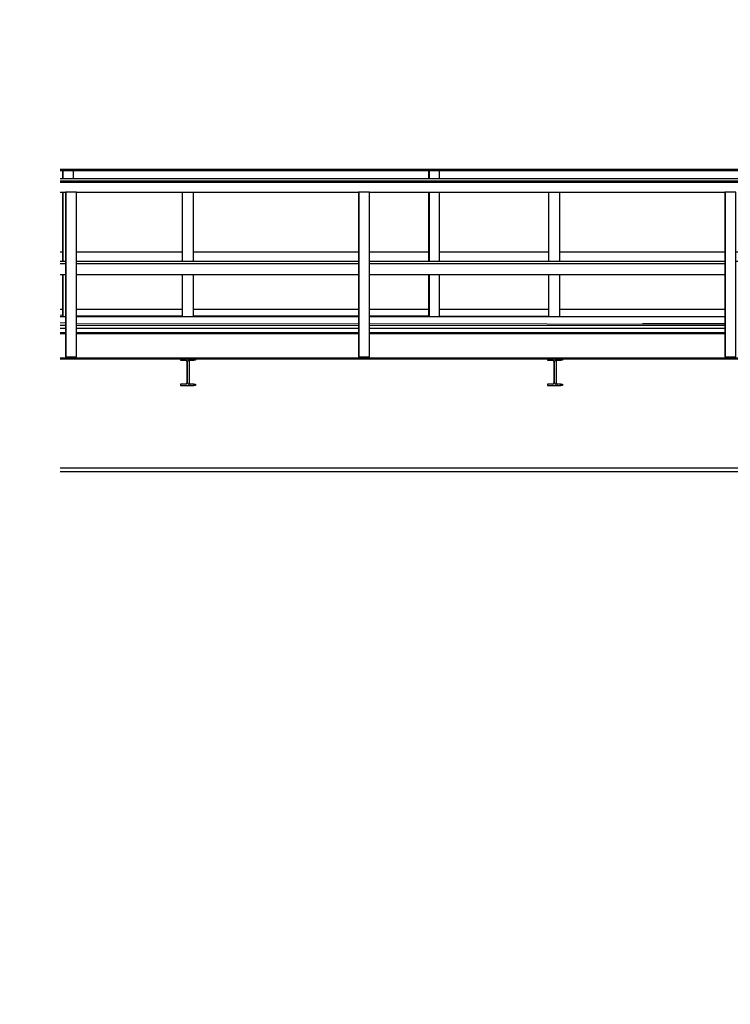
# Model space of a CAD drawing. Extents: x -805 to 3526, y -961 to 1039.
# Tile 105 of 256: x 279 to 284, y 32 to 39. Entities that reach past the tile are written whole.
import ezdxf

# ---------------------------------------------------------------- set-up
doc = ezdxf.new("R2010")
doc.units = 0
doc.linetypes.add('AUSGEZOGEN', pattern=[2, 1, 1])
doc.layers.get('0').update_dxf_attribs({"color": 251})
for name, color, linetype, lineweight in [('P-HP-Dorsten 2022 - Ansicht$0$IFCOUT_Oberbau_IFC_RVT-1-Schnitt 8$0$A-GENM', 13, 'Continuous', 9), ('P-HP-Dorsten 2022 - Ansicht$0$VE22-087 - Bf_Dorsten-Hervest ModellRevit2021_rvt-1-Schnitt 8$0$A-FLOR', 192, 'Continuous', 9), ('P-HP-Dorsten 2022 - Ansicht$0$VE22-087 - Bf_Dorsten-Hervest ModellRevit2021_rvt-1-Schnitt 8$0$A-FLOR-HRAL', 11, 'Continuous', 9), ('P-HP-Dorsten 2022 - Ansicht$0$VE22-087 - Bf_Dorsten-Hervest ModellRevit2021_rvt-1-Schnitt 8$0$S-BEAM', 12, 'Continuous', 9), ('TTK-B-Bestand', 252, 'Continuous', 35), ('TTK-P-Treppe oben', 12, 'Continuous', 25), ('TTK-P-Treppe unten', 12, 'Continuous', 25)]:
    doc.layers.add(name, color=color, linetype=linetype, lineweight=lineweight)
doc.layers.add('TTK-P-Bahnsteig', color=12, linetype='Continuous')
doc.layers.add('TTK-P-TEXT', color=12, linetype='AUSGEZOGEN')
doc.styles.add('AKG DIN 6776', font='AKG_DIN67.TTF')
doc.dimstyles.new('TTK$6', dxfattribs={"dimtxt": 2.5, "dimasz": 2.5, "dimexe": 3.5, "dimexo": 0.1, "dimgap": 1, "dimtad": 1, "dimzin": 0, "dimtxsty": 'AKG DIN 6776', "dimblk": 'OBLIQUE', "dimcen": -0.09, "dimdle": 3, "dimse1": 1, "dimse2": 1, "dimclrd": 256, "dimclre": 256, "dimclrt": 256, "dimadec": 3, "dimazin": 0, "dimtfac": 1, "dimtofl": 0, "dimtmove": 0, "dimatfit": 3, "dimldrblk": 'OBLIQUE', "dimfxl": 7, "dimfxlon": 1, "dimtolj": 1, "dimtzin": 0, "dimlwd": -1, "dimlwe": -1, "dimarcsym": 0})

# ---------------------------------------------------------------- blocks, each defined once
blk = doc.blocks.new('*D549')
at = {"layer": 'DEFPOINTS', "color": 0}
for p in [(1594.653, 36.7397), (1594.3062, 36.5752), (8.2233, 0)]:
    blk.add_point(p, dxfattribs=at)
at = {"layer": 'TTK-B-Bestand', "insert": (1594.1093, 36.9835), "char_height": 0.25, "attachment_point": 5, "style": 'AKG DIN 6776'}
blk.add_mtext('\\A1;36,588', dxfattribs=at)
blk = doc.blocks.new('_OBLIQUE')
at = {"color": 0, "linetype": 'ByBlock'}
blk.add_line((-0.5, -0.5), (0.5, 0.5), dxfattribs=at)
blk = doc.blocks.new('*D548')
at = {"layer": 'DEFPOINTS', "color": 0}
for p in [(1585.5366, 36.7706), (1585.0459, 36.614), (-0.8681, 0.0309)]:
    blk.add_point(p, dxfattribs=at)
at = {"layer": 'TTK-B-Bestand', "insert": (1585.0178, 37.0144), "char_height": 0.25, "attachment_point": 5, "style": 'AKG DIN 6776'}
blk.add_mtext('\\A1;36,621', dxfattribs=at)
blk = doc.blocks.new('*D547')
at = {"layer": 'DEFPOINTS', "color": 0}
for p in [(1244.5951, 35.6713), (1244.1853, 35.5313), (0, 0)]:
    blk.add_point(p, dxfattribs=at)
at = {"layer": 'TTK-P-Treppe unten', "insert": (1244.1389, 35.9152), "char_height": 0.25, "attachment_point": 5, "style": 'AKG DIN 6776', "bg_fill": 3, "box_fill_scale": 1.1, "bg_fill_color": 256, "bg_fill_true_color": 13158600, "bg_fill_transparency": 0}
blk.add_mtext('\\A1;35,53', dxfattribs=at)
blk = doc.blocks.new('*D546')
at = {"layer": 'DEFPOINTS', "color": 0}
for p in [(1248.9571, 37.4519), (1249.0816, 37.3335), (0, 0)]:
    blk.add_point(p, dxfattribs=at)
at = {"layer": 'TTK-P-Treppe unten', "insert": (1249.4133, 37.6958), "char_height": 0.25, "attachment_point": 5, "style": 'AKG DIN 6776'}
blk.add_mtext('\\A1;37,33', dxfattribs=at)
blk = doc.blocks.new('*D545')
at = {"layer": 'DEFPOINTS', "color": 0}
for p in [(1259.6018, 37.4765), (1259.6991, 37.3874), (0.198, 0.0396)]:
    blk.add_point(p, dxfattribs=at)
at = {"layer": 'TTK-P-Treppe unten', "insert": (1259.1455, 37.7204), "char_height": 0.25, "attachment_point": 5, "style": 'AKG DIN 6776'}
blk.add_mtext('\\A1;37,35', dxfattribs=at)
blk = doc.blocks.new('*D543')
at = {"layer": 'DEFPOINTS', "color": 0}
for p in [(859.6449, 36.5698), (860.128, 36.5698), (-0.7156, 0.0247)]:
    blk.add_point(p, dxfattribs=at)
at = {"layer": 'TTK-P-TEXT', "insert": (860.5843, 36.8136), "char_height": 0.25, "attachment_point": 5, "style": 'AKG DIN 6776'}
blk.add_mtext('\\A1;36,55', dxfattribs=at)
blk = doc.blocks.new('*D541')
at = {"layer": 'DEFPOINTS', "color": 0}
for p in [(868.7985, 36.6417), (869.2816, 36.6417), (8.438, 0.0966)]:
    blk.add_point(p, dxfattribs=at)
at = {"layer": 'TTK-B-Bestand', "insert": (869.7378, 36.8855), "char_height": 0.25, "attachment_point": 5, "style": 'AKG DIN 6776'}
blk.add_mtext('\\A1;36,55', dxfattribs=at)
blk = doc.blocks.new('*D540')
at = {"layer": 'DEFPOINTS', "color": 0}
for p in [(1239.4124, 37.4656), (1239.2481, 37.3256), (-4.9372, 1.7943)]:
    blk.add_point(p, dxfattribs=at)
at = {"layer": 'TTK-P-Treppe unten', "insert": (1238.8681, 37.7095), "char_height": 0.25, "attachment_point": 5, "style": 'AKG DIN 6776', "bg_fill": 3, "box_fill_scale": 1.1, "bg_fill_color": 256, "bg_fill_true_color": 13158600, "bg_fill_transparency": 0}
blk.add_mtext('\\A1;37,329', dxfattribs=at)
blk = doc.blocks.new('*D539')
at = {"layer": 'DEFPOINTS', "color": 0}
for p in [(303.4751, 35.7451), (303.9213, 35.7444), (0, 0)]:
    blk.add_point(p, dxfattribs=at)
at = {"layer": 'TTK-P-Treppe oben', "insert": (304.3775, 35.9883), "char_height": 0.25, "attachment_point": 5, "style": 'AKG DIN 6776'}
blk.add_mtext('\\A1;35,75', dxfattribs=at)
blk = doc.blocks.new('*D538')
at = {"layer": 'DEFPOINTS', "color": 0}
for p in [(1076.6395, 36.011), (1076.7895, 35.997), (0, 0)]:
    blk.add_point(p, dxfattribs=at)
at = {"layer": 'TTK-P-Treppe oben', "insert": (1076.1833, 36.2548), "char_height": 0.25, "attachment_point": 5, "style": 'AKG DIN 6776'}
blk.add_mtext('\\A1;36,00', dxfattribs=at)
blk = doc.blocks.new('P-HP-Dorsten 2022 - Ansicht$0$VE22-087 - Bf_Dorsten-Hervest ModellRevit2021_rvt-1-Schnitt 8$0$Geländer - Pfoster L Profil 75mm-V27-Schnitt 8')
at = {"layer": 'P-HP-Dorsten 2022 - Ansicht$0$VE22-087 - Bf_Dorsten-Hervest ModellRevit2021_rvt-1-Schnitt 8$0$A-FLOR-HRAL', "color": 250, "lineweight": 25}
for p, q in [((-49175.7, 37059.9), (-49175.7, 37520.3)), ((-49100.7, 37169.6), (-49100.7, 37520.3)), ((-49100.7, 37103.7), (-49100.7, 37139.6)), ((-49175.7, 36670.3), (-49175.7, 36917.5)), ((-49100.7, 36670.3), (-49100.7, 36957.8))]:
    blk.add_line(p, q, dxfattribs=at)
blk = doc.blocks.new('P-HP-Dorsten 2022 - Ansicht$0$VE22-087 - Bf_Dorsten-Hervest ModellRevit2021_rvt-1-Schnitt 8$0$Geländer - Pfoster L Profil 75mm-V28-Schnitt 8')
at = {"layer": 'P-HP-Dorsten 2022 - Ansicht$0$VE22-087 - Bf_Dorsten-Hervest ModellRevit2021_rvt-1-Schnitt 8$0$A-FLOR-HRAL', "color": 250, "lineweight": 25}
for p, q in [((-51675.6, 37047.8), (-51675.6, 37520.3)), ((-51600.6, 37047.8), (-51600.6, 37520.3)), ((-51675.6, 36670.3), (-51675.6, 36957.8)), ((-51600.6, 36670.3), (-51600.6, 36957.8))]:
    blk.add_line(p, q, dxfattribs=at)
blk = doc.blocks.new('P-HP-Dorsten 2022 - Ansicht$0$VE22-087 - Bf_Dorsten-Hervest ModellRevit2021_rvt-1-Schnitt 8$0$Geländer - Pfoster L Profil 75mm-V29-Schnitt 8')
at = {"layer": 'P-HP-Dorsten 2022 - Ansicht$0$VE22-087 - Bf_Dorsten-Hervest ModellRevit2021_rvt-1-Schnitt 8$0$A-FLOR-HRAL', "color": 250, "lineweight": 25}
for p, q in [((-49555.7, 37047.8), (-49555.7, 37520.3)), ((-49480.7, 37047.8), (-49480.7, 37520.3)), ((-49555.7, 36838.3), (-49555.7, 36957.8)), ((-49480.7, 36882), (-49480.7, 36957.8)), ((-49480.7, 36670.3), (-49480.7, 36739.6)), ((-49555.7, 36670.3), (-49555.7, 36695.9))]:
    blk.add_line(p, q, dxfattribs=at)
blk = doc.blocks.new('P-HP-Dorsten 2022 - Ansicht$0$VE22-087 - Bf_Dorsten-Hervest ModellRevit2021_rvt-1-Schnitt 8$0$Geländer - Geländer-14605463-Schnitt 8')
at = {"layer": 'P-HP-Dorsten 2022 - Ansicht$0$VE22-087 - Bf_Dorsten-Hervest ModellRevit2021_rvt-1-Schnitt 8$0$A-FLOR-HRAL', "color": 250, "lineweight": 25}
for p, q in [((-49055.7, 37610.3), (-57509.7, 37610.3)), ((-49055.1, 37610.3), (-49055.7, 37610.3)), ((-49055.7, 37610.3), (-49055.7, 37595.3)), ((-49055.7, 37595.3), (-49055.7, 37603.3)), ((-49055.7, 37603.3), (-49055.1, 37603.3)), ((-49055.1, 37603.3), (-49055.1, 37610.3)), ((-57509.7, 37047.8), (-57473.7, 37047.8)), ((-57398.3, 37047.8), (-55473.8, 37047.8)), ((-55398.3, 37047.8), (-52973.9, 37047.8)), ((-52898.4, 37047.8), (-50473.9, 37047.8)), ((-50398.4, 37047.8), (-49196.5, 37047.8))]:
    blk.add_line(p, q, dxfattribs=at)
for name, p in [('P-HP-Dorsten 2022 - Ansicht$0$VE22-087 - Bf_Dorsten-Hervest ModellRevit2021_rvt-1-Schnitt 8$0$Geländer - Pfoster L Profil 75mm-V28-Schnitt 8', (-4999.8, 0)), ('P-HP-Dorsten 2022 - Ansicht$0$VE22-087 - Bf_Dorsten-Hervest ModellRevit2021_rvt-1-Schnitt 8$0$Geländer - Pfoster L Profil 75mm-V28-Schnitt 8', (-2499.9, 0)), ('P-HP-Dorsten 2022 - Ansicht$0$VE22-087 - Bf_Dorsten-Hervest ModellRevit2021_rvt-1-Schnitt 8$0$Geländer - Pfoster L Profil 75mm-V28-Schnitt 8', (0, 0)), ('P-HP-Dorsten 2022 - Ansicht$0$VE22-087 - Bf_Dorsten-Hervest ModellRevit2021_rvt-1-Schnitt 8$0$Geländer - Pfoster L Profil 75mm-V29-Schnitt 8', (0, 0)), ('P-HP-Dorsten 2022 - Ansicht$0$VE22-087 - Bf_Dorsten-Hervest ModellRevit2021_rvt-1-Schnitt 8$0$Geländer - Pfoster L Profil 75mm-V27-Schnitt 8', (0, 0))]:
    blk.add_blockref(name, p)
blk = doc.blocks.new('P-HP-Dorsten 2022 - Ansicht$0$VE22-087 - Bf_Dorsten-Hervest ModellRevit2021_rvt-1-Schnitt 8$0$Geländer - Pfoster L Profil 75mm-14640132-Schnitt 8')
at = {"layer": 'P-HP-Dorsten 2022 - Ansicht$0$VE22-087 - Bf_Dorsten-Hervest ModellRevit2021_rvt-1-Schnitt 8$0$A-FLOR-HRAL', "color": 250, "lineweight": 25}
for p, q in [((-52490.2, 37675.3), (-52495.2, 37675.3)), ((-52495.2, 37675.3), (-52495.2, 37610.3)), ((-52490.2, 37610.3), (-52490.2, 37675.3)), ((-52489.9, 37610.3), (-52489.9, 37668.3)), ((-52419.9, 37610.3), (-52419.9, 37668.3)), ((-52495.2, 37520.3), (-52495.2, 37047.8)), ((-52490.2, 37047.8), (-52490.2, 37520.3)), ((-52489.9, 37047.8), (-52489.9, 37520.3)), ((-52419.9, 37047.8), (-52419.9, 37520.3)), ((-52495.2, 36957.8), (-52495.2, 36670.3)), ((-52490.2, 36670.3), (-52490.2, 36957.8)), ((-52489.9, 36670.3), (-52489.9, 36957.8)), ((-52419.9, 36670.3), (-52419.9, 36957.8))]:
    blk.add_line(p, q, dxfattribs=at)
blk = doc.blocks.new('P-HP-Dorsten 2022 - Ansicht$0$VE22-087 - Bf_Dorsten-Hervest ModellRevit2021_rvt-1-Schnitt 8$0$Geländer - Pfoster L Profil 75mm-V30-Schnitt 8')
at = {"layer": 'P-HP-Dorsten 2022 - Ansicht$0$VE22-087 - Bf_Dorsten-Hervest ModellRevit2021_rvt-1-Schnitt 8$0$A-FLOR-HRAL', "color": 250, "lineweight": 25}
for p, q in [((-57490.1, 37675.3), (-57495.1, 37675.3)), ((-57495.1, 37675.3), (-57495.1, 37610.3)), ((-57490.1, 37610.3), (-57490.1, 37675.3)), ((-57489.8, 37610.3), (-57489.8, 37668.3)), ((-57419.8, 37610.3), (-57419.8, 37668.3)), ((-57495.1, 37520.3), (-57495.1, 37047.8)), ((-57490.1, 37047.8), (-57490.1, 37520.3)), ((-57489.8, 37047.8), (-57489.8, 37520.3)), ((-57495.1, 36957.8), (-57495.1, 36670.3)), ((-57490.1, 36670.3), (-57490.1, 36957.8)), ((-57489.8, 36670.3), (-57489.8, 36957.8))]:
    blk.add_line(p, q, dxfattribs=at)
blk = doc.blocks.new('P-HP-Dorsten 2022 - Ansicht$0$VE22-087 - Bf_Dorsten-Hervest ModellRevit2021_rvt-1-Schnitt 8$0$Geländer - Geländer-14605633-Schnitt 8')
at = {"layer": 'P-HP-Dorsten 2022 - Ansicht$0$VE22-087 - Bf_Dorsten-Hervest ModellRevit2021_rvt-1-Schnitt 8$0$A-FLOR-HRAL', "color": 250, "lineweight": 25}
for p, q in [((-57495.1, 37675.3), (-57509.7, 37675.3)), ((-57509.7, 37668.3), (-57495.1, 37668.3)), ((-54995.2, 37675.3), (-57490.1, 37675.3)), ((-57490.1, 37668.3), (-54995.2, 37668.3)), ((-52495.2, 37675.3), (-54990.2, 37675.3)), ((-54990.2, 37668.3), (-52495.2, 37668.3)), ((-50880.2, 37675.3), (-52490.2, 37675.3)), ((-52490.2, 37668.3), (-50880.2, 37668.3)), ((-50380.2, 37675.3), (-50875.2, 37675.3)), ((-50875.2, 37668.3), (-50380.2, 37668.3)), ((-50380.2, 37675.3), (-50380.2, 37668.3)), ((-50379.9, 37675.3), (-50380.2, 37675.3)), ((-50380.2, 37668.3), (-50379.9, 37668.3)), ((-50379.9, 37668.3), (-50379.9, 37675.3)), ((-50379.9, 37668.3), (-50379.9, 37610.3)), ((-57509.7, 37112.8), (-57495.1, 37112.8)), ((-57398.3, 37112.8), (-56675.4, 37112.8)), ((-56600.5, 37112.8), (-55473.8, 37112.8)), ((-55398.3, 37112.8), (-54995.2, 37112.8)), ((-54919.9, 37112.8), (-54175.5, 37112.8)), ((-54100.5, 37112.8), (-52973.9, 37112.8)), ((-52898.4, 37112.8), (-52495.2, 37112.8)), ((-52419.9, 37112.8), (-51675.6, 37112.8)), ((-51600.6, 37112.8), (-50880.2, 37112.8)), ((-50804.9, 37112.8), (-50473.9, 37112.8)), ((-50398.4, 37112.8), (-50379.9, 37112.8)), ((-50379.8, 37112.8), (-50379.9, 37112.8)), ((-50379.9, 37112.8), (-50379.9, 37047.8))]:
    blk.add_line(p, q, dxfattribs=at)
for name, p in [('P-HP-Dorsten 2022 - Ansicht$0$VE22-087 - Bf_Dorsten-Hervest ModellRevit2021_rvt-1-Schnitt 8$0$Geländer - Pfoster L Profil 75mm-V30-Schnitt 8', (0, 0)), ('P-HP-Dorsten 2022 - Ansicht$0$VE22-087 - Bf_Dorsten-Hervest ModellRevit2021_rvt-1-Schnitt 8$0$Geländer - Pfoster L Profil 75mm-14640132-Schnitt 8', (-2500, 0)), ('P-HP-Dorsten 2022 - Ansicht$0$VE22-087 - Bf_Dorsten-Hervest ModellRevit2021_rvt-1-Schnitt 8$0$Geländer - Pfoster L Profil 75mm-14640132-Schnitt 8', (0, 0)), ('P-HP-Dorsten 2022 - Ansicht$0$VE22-087 - Bf_Dorsten-Hervest ModellRevit2021_rvt-1-Schnitt 8$0$Geländer - Pfoster L Profil 75mm-14640132-Schnitt 8', (1615, 0))]:
    blk.add_blockref(name, p)
blk = doc.blocks.new('P-HP-Dorsten 2022 - Ansicht$0$VE22-087 - Bf_Dorsten-Hervest ModellRevit2021_rvt-1-Schnitt 8$0$IPEv Träger - IPEv 1000-14633589-Schnitt 8')
at = {"layer": 'P-HP-Dorsten 2022 - Ansicht$0$VE22-087 - Bf_Dorsten-Hervest ModellRevit2021_rvt-1-Schnitt 8$0$S-BEAM', "color": 250, "lineweight": 25}
for p, q in [((-57473.7, 36610.5), (-57509.7, 36610.5)), ((-55473.8, 36610.5), (-57398.3, 36610.5)), ((-52973.9, 36610.5), (-55398.3, 36610.5)), ((-57509.7, 35638.5), (-47888.8, 35638.5)), ((-47888.8, 35610.5), (-57509.7, 35610.5))]:
    blk.add_line(p, q, dxfattribs=at)
blk = doc.blocks.new('P-HP-Dorsten 2022 - Ansicht$0$VE22-087 - Bf_Dorsten-Hervest ModellRevit2021_rvt-1-Schnitt 8$0$IPE Träger - IPE 180-14636197-Schnitt 8')
at = {"layer": 'P-HP-Dorsten 2022 - Ansicht$0$VE22-087 - Bf_Dorsten-Hervest ModellRevit2021_rvt-1-Schnitt 8$0$S-BEAM', "color": 250, "lineweight": 25}
for p, q in [((-57473.7, 36552.4), (-57509.7, 36552.4)), ((-55473.8, 36552.4), (-57398.3, 36552.4)), ((-52973.9, 36552.4), (-55398.3, 36552.4)), ((-57509.7, 36388.4), (-47897.6, 36388.4)), ((-56688.5, 36380.4), (-57509.7, 36380.4)), ((-54183.6, 36380.4), (-56596.6, 36380.4)), ((-51688.6, 36380.4), (-54091.7, 36380.4))]:
    blk.add_line(p, q, dxfattribs=at)
blk = doc.blocks.new('P-HP-Dorsten 2022 - Ansicht$0$VE22-087 - Bf_Dorsten-Hervest ModellRevit2021_rvt-1-Schnitt 8$0$Geländer - Pfoster L Profil 75mm-V55-Schnitt 8')
at = {"layer": 'P-HP-Dorsten 2022 - Ansicht$0$VE22-087 - Bf_Dorsten-Hervest ModellRevit2021_rvt-1-Schnitt 8$0$A-FLOR-HRAL', "color": 250, "lineweight": 25}
for p, q in [((-47969, 37520.3), (-47974, 37520.3)), ((-47974, 37520.3), (-47974, 36395.3)), ((-47968.5, 37520.3), (-47969, 37520.3)), ((-47969, 36395.3), (-47969, 37520.3)), ((-47898.5, 37520.3), (-47968.5, 37520.3)), ((-47968.5, 36395.3), (-47968.5, 37520.3)), ((-47898.5, 37520.3), (-47898.5, 37520.3)), ((-47898.5, 36395.3), (-47898.5, 37520.3)), ((-47974, 36395.3), (-47969, 36395.3)), ((-47969, 36395.3), (-47968.5, 36395.3)), ((-47968.5, 36395.3), (-47898.5, 36395.3)), ((-47898.5, 36395.3), (-47898.5, 36395.3))]:
    blk.add_line(p, q, dxfattribs=at)
blk = doc.blocks.new('P-HP-Dorsten 2022 - Ansicht$0$VE22-087 - Bf_Dorsten-Hervest ModellRevit2021_rvt-1-Schnitt 8$0$Geländer - Geländer-14735908-Schnitt 8')
at = {"layer": 'P-HP-Dorsten 2022 - Ansicht$0$VE22-087 - Bf_Dorsten-Hervest ModellRevit2021_rvt-1-Schnitt 8$0$A-FLOR-HRAL', "color": 250, "lineweight": 25}
for p, q in [((-47853.9, 37595.3), (-57509.7, 37595.3)), ((-57509.7, 37588.3), (-47853.9, 37588.3)), ((-57509.7, 37520.3), (-57473.7, 37520.3)), ((-57398.3, 37520.3), (-55473.8, 37520.3)), ((-55398.3, 37520.3), (-52973.9, 37520.3)), ((-57509.7, 37032.8), (-57473.7, 37032.8)), ((-57398.3, 37032.8), (-55473.8, 37032.8)), ((-55398.3, 37032.8), (-52973.9, 37032.8)), ((-57509.7, 36957.8), (-57473.7, 36957.8)), ((-57398.3, 36957.8), (-55473.8, 36957.8)), ((-55398.3, 36957.8), (-52973.9, 36957.8))]:
    blk.add_line(p, q, dxfattribs=at)
for p in [(-9499.8, 0), (-7499.8, 0), (-4999.9, 0)]:
    blk.add_blockref('P-HP-Dorsten 2022 - Ansicht$0$VE22-087 - Bf_Dorsten-Hervest ModellRevit2021_rvt-1-Schnitt 8$0$Geländer - Pfoster L Profil 75mm-V55-Schnitt 8', p)

msp = doc.modelspace()

# ---------------------------------------------------------------- linework, layer by layer
at = {"layer": 'P-HP-Dorsten 2022 - Ansicht$0$IFCOUT_Oberbau_IFC_RVT-1-Schnitt 8$0$A-GENM', "color": 251, "lineweight": 5}
for p, q in [((279.2837, 36.6802), (279.2691, 36.6802)), ((280.1034, 36.6787), (279.3805, 36.68)), ((281.305, 36.6766), (280.1784, 36.6786)), ((281.7836, 36.6757), (281.3805, 36.6764)), ((282.6033, 36.6743), (281.8589, 36.6756)), ((283.805, 36.6721), (282.6783, 36.6741)), ((279.3051, 36.6267), (279.2691, 36.6268)), ((281.305, 36.6235), (279.3805, 36.6266)), ((283.805, 36.6194), (281.3805, 36.6233))]:
    msp.add_line(p, q, dxfattribs=at)
at = {"layer": 'P-HP-Dorsten 2022 - Ansicht$0$VE22-087 - Bf_Dorsten-Hervest ModellRevit2021_rvt-1-Schnitt 8$0$A-FLOR', "color": 251, "lineweight": 25}
for p, q in [((279.2691, 36.7203), (279.2837, 36.7203)), ((279.3805, 36.7203), (280.1034, 36.7203)), ((280.1784, 36.7203), (281.305, 36.7203)), ((281.3805, 36.7203), (281.7836, 36.7203)), ((281.8589, 36.7203), (282.6033, 36.7203)), ((282.6783, 36.7203), (283.805, 36.7203)), ((279.2691, 36.6703), (279.3051, 36.6703)), ((279.3805, 36.6703), (281.305, 36.6703)), ((281.3805, 36.6703), (283.805, 36.6703)), ((279.2691, 36.5903), (279.3051, 36.5903)), ((279.3805, 36.5903), (281.305, 36.5903)), ((281.3805, 36.5903), (283.805, 36.5903)), ((283.805, 36.6203), (283.2428, 36.6203)), ((279.3051, 36.5603), (279.2691, 36.5603)), ((281.305, 36.5603), (279.3805, 36.5603)), ((283.805, 36.5603), (281.3805, 36.5603))]:
    msp.add_line(p, q, dxfattribs=at)
at = {"layer": 'P-HP-Dorsten 2022 - Ansicht$0$VE22-087 - Bf_Dorsten-Hervest ModellRevit2021_rvt-1-Schnitt 8$0$S-BEAM', "color": 251, "lineweight": 25}
for p, q in [((280.1813, 36.3804), (280.0903, 36.3804)), ((280.0903, 36.3804), (280.0903, 36.3724)), ((280.0903, 36.3724), (280.1241, 36.3724)), ((280.1331, 36.3634), (280.1331, 36.2174)), ((280.1384, 36.2174), (280.1384, 36.3634)), ((280.1474, 36.3724), (280.1813, 36.3724)), ((280.149, 36.3634), (280.149, 36.2174)), ((280.1813, 36.3724), (280.1813, 36.3804)), ((280.1822, 36.3804), (280.1813, 36.3804)), ((280.1919, 36.3724), (280.1813, 36.3724)), ((280.1919, 36.3804), (280.1919, 36.3724)), ((282.6862, 36.3804), (282.5952, 36.3804)), ((282.5952, 36.3804), (282.5952, 36.3724)), ((282.5952, 36.3724), (282.6291, 36.3724)), ((282.6381, 36.3634), (282.6381, 36.2174)), ((282.6434, 36.2174), (282.6434, 36.3634)), ((282.6524, 36.3724), (282.6862, 36.3724)), ((282.654, 36.3634), (282.654, 36.2174)), ((282.6862, 36.3724), (282.6862, 36.3804)), ((282.6871, 36.3804), (282.6862, 36.3804)), ((282.6968, 36.3724), (282.6862, 36.3724)), ((282.6968, 36.3804), (282.6968, 36.3724)), ((280.1241, 36.2084), (280.0903, 36.2084)), ((280.0903, 36.2084), (280.0903, 36.2004)), ((280.0903, 36.2004), (280.1813, 36.2004)), ((280.1813, 36.2084), (280.1474, 36.2084)), ((280.1813, 36.2004), (280.1813, 36.2084)), ((280.1813, 36.2084), (280.1919, 36.2084)), ((280.1919, 36.2004), (280.1813, 36.2004)), ((280.1919, 36.2084), (280.1919, 36.2004)), ((282.6291, 36.2084), (282.5952, 36.2084)), ((282.5952, 36.2084), (282.5952, 36.2004)), ((282.5952, 36.2004), (282.6862, 36.2004)), ((282.6862, 36.2084), (282.6524, 36.2084)), ((282.6862, 36.2004), (282.6862, 36.2084)), ((282.6862, 36.2084), (282.6968, 36.2084)), ((282.6968, 36.2004), (282.6862, 36.2004)), ((282.6968, 36.2084), (282.6968, 36.2004))]:
    msp.add_line(p, q, dxfattribs=at)
for centre, start_param, end_param in [((280.1241, 36.3634), 4.712389, 6.283185), ((280.1474, 36.3634), 0, 1.570796), ((280.158, 36.3634), 0, 1.570796), ((282.6291, 36.3634), 4.712389, 6.283185), ((282.6524, 36.3634), 0, 1.570796), ((282.663, 36.3634), 0, 1.570796), ((280.1241, 36.2174), 3.141593, 4.712389), ((280.1474, 36.2174), 1.570796, 3.141593), ((280.158, 36.2174), 1.570796, 3.141593), ((282.6291, 36.2174), 3.141593, 4.712389), ((282.6524, 36.2174), 1.570796, 3.141593), ((282.663, 36.2174), 1.570796, 3.141593)]:
    msp.add_ellipse(centre, major_axis=(0, 0.009), ratio=0.999975, start_param=start_param, end_param=end_param, dxfattribs=at)

# ---------------------------------------------------------------- block references
at = {"layer": 'P-HP-Dorsten 2022 - Ansicht$0$VE22-087 - Bf_Dorsten-Hervest ModellRevit2021_rvt-1-Schnitt 8$0$A-FLOR-HRAL', "color": 251, "lineweight": 25, "xscale": 0.001, "yscale": 0.001, "zscale": 0.001}
for name in ['P-HP-Dorsten 2022 - Ansicht$0$VE22-087 - Bf_Dorsten-Hervest ModellRevit2021_rvt-1-Schnitt 8$0$Geländer - Geländer-14605633-Schnitt 8', 'P-HP-Dorsten 2022 - Ansicht$0$VE22-087 - Bf_Dorsten-Hervest ModellRevit2021_rvt-1-Schnitt 8$0$Geländer - Geländer-14605463-Schnitt 8', 'P-HP-Dorsten 2022 - Ansicht$0$VE22-087 - Bf_Dorsten-Hervest ModellRevit2021_rvt-1-Schnitt 8$0$Geländer - Geländer-14735908-Schnitt 8']:
    msp.add_blockref(name, (336.7788, 0), dxfattribs=at)
at = {"layer": 'P-HP-Dorsten 2022 - Ansicht$0$VE22-087 - Bf_Dorsten-Hervest ModellRevit2021_rvt-1-Schnitt 8$0$S-BEAM', "color": 251, "lineweight": 25, "xscale": 0.001, "yscale": 0.001, "zscale": 0.001}
msp.add_blockref('P-HP-Dorsten 2022 - Ansicht$0$VE22-087 - Bf_Dorsten-Hervest ModellRevit2021_rvt-1-Schnitt 8$0$IPE Träger - IPE 180-14636197-Schnitt 8', (336.7788, 0), dxfattribs=at)

# ---------------------------------------------------------------- dimensions: what is measured, and where the dimension line sits
at = {"layer": 'TTK-B-Bestand', "color": 251}
for feature_location, offset, origin, text, picture, middle in [((1585.0459, 36.614), (0.4461, 0.1576), (-0.8681, 0.0309), '36,621', '*D548', (1585.0178, 37.0144)), ((1594.3062, 36.5752), (0.2947, 0.1656), (8.2233, 0), '36,588', '*D549', (1594.1093, 36.9835))]:
    dim = msp.add_ordinate_dim(feature_location=feature_location, offset=offset, dtype=0, origin=origin, text=text, dimstyle='TTK$6', override={"dimscale": 0, "dimdec": 3, "dimtmove": 1, "dimfxlon": 0}, dxfattribs=at)
    dim.commit()
    dim.dimension.update_dxf_attribs({"geometry": picture, "text_midpoint": middle})

# ---------------------------------------------------------------- next in the draw order: dimensions: what is measured, and where the dimension line sits
at = {"layer": 'TTK-P-Treppe unten', "color": 251}
dim = msp.add_ordinate_dim(feature_location=(1244.1853, 35.5313), offset=(0.4098, 0.14), dtype=0, origin=(0, 0), dimstyle='TTK$6', override={"dimscale": 0, "dimtfill": 1}, dxfattribs=at)
dim.commit()
dim.dimension.update_dxf_attribs({"geometry": '*D547', "text_midpoint": (1244.1389, 35.9152)})

# ---------------------------------------------------------------- next in the draw order: block references
at = {"layer": 'P-HP-Dorsten 2022 - Ansicht$0$VE22-087 - Bf_Dorsten-Hervest ModellRevit2021_rvt-1-Schnitt 8$0$S-BEAM', "color": 251, "lineweight": 25, "xscale": 0.001, "yscale": 0.001, "zscale": 0.001}
msp.add_blockref('P-HP-Dorsten 2022 - Ansicht$0$VE22-087 - Bf_Dorsten-Hervest ModellRevit2021_rvt-1-Schnitt 8$0$IPEv Träger - IPEv 1000-14633589-Schnitt 8', (336.7788, 0), dxfattribs=at)

# ---------------------------------------------------------------- next in the draw order: dimensions: what is measured, and where the dimension line sits
at = {"layer": 'TTK-B-Bestand', "color": 251}
dim = msp.add_ordinate_dim(feature_location=(868.7985, 36.6417), offset=(0.4831, 0), dtype=0, origin=(8.438, 0.0966), dimstyle='TTK$6', override={"dimscale": 0, "dimfxlon": 0}, dxfattribs=at)
dim.commit()
dim.dimension.update_dxf_attribs({"geometry": '*D541', "text_midpoint": (869.7378, 36.8855)})
at = {"layer": 'TTK-P-TEXT', "color": 251}
dim = msp.add_ordinate_dim(feature_location=(859.6449, 36.5698), offset=(0.4831, 0), dtype=0, origin=(-0.7156, 0.0247), dimstyle='TTK$6', override={"dimscale": 0, "dimfxlon": 0}, dxfattribs=at)
dim.commit()
dim.dimension.update_dxf_attribs({"geometry": '*D543', "text_midpoint": (860.5843, 36.8136)})
at = {"layer": 'TTK-P-Treppe unten', "color": 251}
for feature_location, offset, origin, picture, middle in [((1249.0816, 37.3335), (-0.1245, 0.1184), (0, 0), '*D546', (1249.4133, 37.6958)), ((1259.6991, 37.3874), (-0.0973, 0.0891), (0.198, 0.0396), '*D545', (1259.1455, 37.7204))]:
    dim = msp.add_ordinate_dim(feature_location=feature_location, offset=offset, dtype=0, origin=origin, dimstyle='TTK$6', override={"dimscale": 0}, dxfattribs=at)
    dim.commit()
    dim.dimension.update_dxf_attribs({"geometry": picture, "text_midpoint": middle})

# ---------------------------------------------------------------- next in the draw order: dimensions: what is measured, and where the dimension line sits
dim = msp.add_ordinate_dim(feature_location=(1239.2481, 37.3256), offset=(0.1119, 0.1412), dtype=0, origin=(-4.9372, 1.7943), text='37,329', dimstyle='TTK$6', override={"dimscale": 0, "dimtfill": 1}, dxfattribs=at)
dim.commit()
dim.dimension.update_dxf_attribs({"geometry": '*D540', "text_midpoint": (1238.8681, 37.7095)})

# ---------------------------------------------------------------- next in the draw order: linework, layer by layer
at = {"layer": 'TTK-P-Bahnsteig', "color": 251}
msp.add_circle((473.7851, 39.1322), 1000, dxfattribs=at)

# ---------------------------------------------------------------- next in the draw order: dimensions: what is measured, and where the dimension line sits
at = {"layer": 'TTK-P-Treppe oben', "color": 251}
for feature_location, offset, picture, middle in [((1076.7895, 35.997), (-0.15, 0.014), '*D538', (1076.1833, 36.2548)), ((303.4751, 35.7451), (0.4462, -0.0007), '*D539', (304.3775, 35.9883))]:
    dim = msp.add_ordinate_dim(feature_location=feature_location, offset=offset, dtype=0, origin=(0, 0), dimstyle='TTK$6', override={"dimscale": 0}, dxfattribs=at)
    dim.commit()
    dim.dimension.update_dxf_attribs({"geometry": picture, "text_midpoint": middle})

doc.saveas('drawing.dxf')
